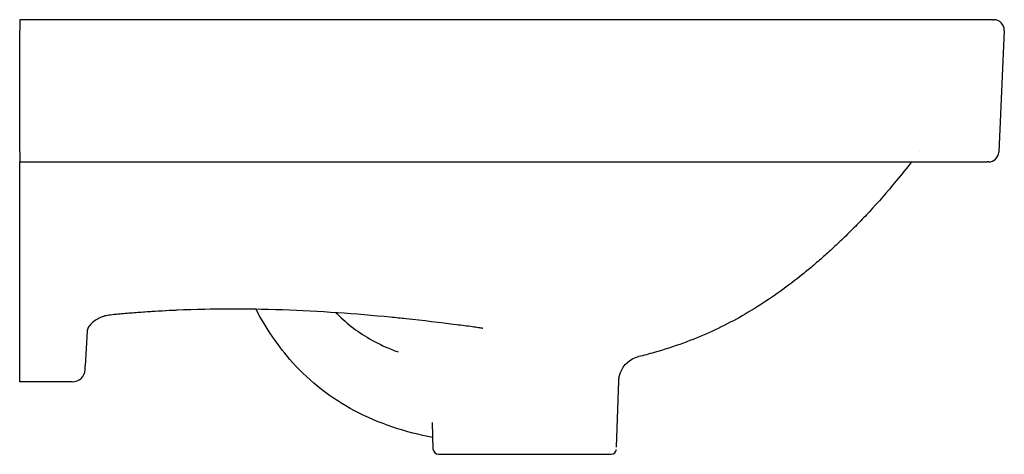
# Model space of a CAD drawing. Header units: millimetres. Extents: x -2 to 380, y -19 to 850.
# Tile 2 of 2: x 0 to 380, y 682 to 850. Entities that reach past the tile are written whole.
import ezdxf

# ---------------------------------------------------------------- set-up
doc = ezdxf.new("R2010")
doc.units = ezdxf.units.MM
doc.layers.add('GEB-KONTUR-A', color=5, linetype='CONTINUOUS')

msp = doc.modelspace()

# ---------------------------------------------------------------- linework, layer by layer
at = {"layer": 'GEB-KONTUR-A', "ltscale": 25}
for p, q in [((375.55, 850), (0, 850)), ((0, 850), (0, 845.88)), ((0, 798.88), (0, 845.88)), ((380.04, 845.82), (377.99, 798.83)), ((0, 798.88), (0, 795)), ((347.35, 798.88), (347.35, 798.88)), ((366.91, 798.88), (366.91, 798.88)), ((0, 712.68), (0, 795)), ((0, 795), (373.49, 795)), ((35.02, 735.85), (35.02, 735.85)), ((118.42, 736.98), (118.42, 736.98)), ((26.03, 729.65), (25.33, 716.2)), ((168.85, 719.6), (168.85, 719.6)), ((0, 710), (0, 712.68)), ((230.36, 684.78), (231.25, 710.39)), ((159.67, 683.93), (159.31, 694.28)), ((161.67, 682), (228.33, 682)), ((172, 682), (218, 682)), ((228.33, 682), (228.33, 682))]:
    msp.add_line(p, q, dxfattribs=at)
for centre, radius, start, end in [((373.99, 799), 4, 270, 357.4867), ((20.26, 715), 5, 270, 356.9872), ((161.67, 684), 2, 181.9993, 270), ((228.33, 684), 2, 270, 357.9989), ((228.33, 684), 2, 269.9921, 269.9942)]:
    msp.add_arc(centre, radius, start, end, dxfattribs=at)
for points, degree, knots in [([(375.55, 850), (375.56, 850), (375.58, 850), (375.59, 850), (375.63, 850), (375.66, 850), (375.67, 850), (375.72, 850), (375.76, 850), (375.79, 850), (375.84, 850), (375.89, 850), (375.91, 850), (375.95, 850), (375.98, 850), (376, 850), (376.02, 850), (376.03, 850), (376.03, 850), (376.04, 850), (376.04, 850), (376.04, 850), (376.05, 850), (376.05, 850)], 5, [0, 0, 0, 0, 0, 0, 0.112558, 0.112558, 0.112558, 0.225117, 0.225117, 0.225117, 0.442969, 0.442969, 0.442969, 0.663535, 0.663535, 0.663535, 0.881234, 0.881234, 0.881234, 0.993796, 0.993796, 0.993796, 1.106359, 1.106359, 1.106359, 1.106359, 1.106359, 1.106359]), ([(380.04, 845.83), (380.09, 846.96), (379.23, 849.05), (377.18, 850), (376.05, 850)], 3, [0, 0, 0, 0, 3.326178, 6.652356, 6.652356, 6.652356, 6.652356]), ([(344.23, 795), (342.31, 792.49), (336.92, 785.72), (330.04, 777.86), (324.37, 771.9), (321.53, 769.02), (319.4, 766.9), (317.26, 764.83), (315.12, 762.81), (312.99, 760.83), (310.14, 758.26), (306.57, 755.15), (300.83, 750.39), (293.58, 744.85), (284.69, 738.86), (275.54, 733.54), (266.1, 728.88), (255.94, 724.74), (246.83, 721.8), (240.92, 720.25), (238.9, 719.76)], 3, [6.901011, 6.901011, 6.901011, 6.901011, 15.917334, 31.882104, 38.270209, 41.464262, 44.658314, 47.852367, 51.046419, 54.240472, 57.434524, 63.82263, 70.210735, 82.986945, 95.763155, 108.539366, 121.315576, 134.091786, 148.287384, 155.525912, 155.525912, 155.525912, 155.525912]), ([(373.99, 795), (373.99, 795), (373.98, 795), (373.97, 795), (373.92, 795), (373.86, 795), (373.84, 795), (373.76, 795), (373.68, 795), (373.62, 795), (373.56, 795), (373.49, 795)], 5, [0, 0, 0, 0, 0, 0, 0.442407, 0.442407, 0.442407, 0.666516, 0.666516, 0.666516, 1.111908, 1.111908, 1.111908, 1.111908, 1.111908, 1.111908]), ([(143.2, 734.98), (129.76, 736.28), (115.72, 737.32), (87.11, 738.32), (72.43, 738.28), (50.19, 737.16), (42.59, 736.6), (35.02, 735.85)], 3, [0, 0, 0, 0, 4.394623, 4.394623, 8.815311, 8.815311, 11.09848, 11.09848, 11.09848, 11.09848]), ([(60.96, 737.69), (59.89, 737.64), (58.82, 737.59), (50.52, 737.17), (43.28, 736.65), (36.06, 735.95)], 3, [8.493605, 8.493605, 8.493605, 8.493605, 8.817303, 8.817303, 10.993924, 10.993924, 10.993924, 10.993924]), ([(159.52, 688.46), (149.2, 690.48), (138.84, 693.76), (120.46, 703.51), (112.2, 709.88), (99.86, 723.66), (95.16, 730.69), (91.25, 738.08)], 3, [0.223786, 0.223786, 0.223786, 0.223786, 3.676361, 3.676361, 6.824496, 6.824496, 9.359225, 9.359225, 9.359225, 9.359225]), ([(35.02, 735.85), (34.31, 735.78), (33.6, 735.65), (32.23, 735.28), (31.57, 735.04), (30.28, 734.45), (29.65, 734.09), (28.4, 733.22), (27.82, 732.7), (26.87, 731.64), (26.52, 731.08), (26.11, 730.19), (26.05, 729.85), (26.03, 729.65)], 3, [0, 0, 0, 0, 0.214213, 0.214213, 0.435136, 0.435136, 0.691021, 0.691021, 1.015017, 1.015017, 1.377504, 1.377504, 1.73009, 1.73009, 1.73009, 1.73009]), ([(34.96, 735.85), (34.26, 735.78), (33.56, 735.64), (32.48, 735.35), (32.07, 735.21), (31.68, 735.06)], 3, [0.0061267, 0.0061267, 0.0061267, 0.0061267, 0.2164064, 0.2164064, 0.3517373, 0.3517373, 0.3517373, 0.3517373]), ([(122.1, 736.74), (122.5, 736.32), (124.84, 733.97), (129.53, 730.03), (134.37, 727), (139.79, 724.11), (142.82, 722.77), (146.04, 721.6)], 3, [105.818969, 105.818969, 105.818969, 105.818969, 108.539366, 121.315576, 134.091786, 134.091786, 148.287401, 148.287401, 148.287401, 148.287401]), ([(178.76, 730.68), (178.76, 730.68), (178.74, 730.68), (178.68, 730.69), (178.6, 730.71), (178.38, 730.75), (178.22, 730.77), (177.75, 730.85), (177.4, 730.9), (176.33, 731.06), (175.55, 731.17), (172.81, 731.55), (170.74, 731.81), (162.37, 732.86), (155.81, 733.67), (147.14, 734.59), (145.18, 734.79), (143.2, 734.98)], 3, [0.022088, 0.022088, 0.022088, 0.022088, 0.064269, 0.064269, 0.132819, 0.132819, 0.227741, 0.227741, 0.383844, 0.383844, 0.690825, 0.690825, 1.438224, 1.438224, 3.680696, 3.680696, 4.326794, 4.326794, 4.326794, 4.326794]), ([(231.25, 710.39), (231.26, 710.53), (231.27, 710.81), (231.32, 711.36), (231.48, 712.31), (231.71, 713.1), (233.05, 716.62), (235.62, 718.97), (238.9, 719.76)], 3, [0, 0, 0, 0, 0.428906, 0.857811, 1.715622, 3.431245, 3.431245, 13.724979, 13.724979, 13.724979, 13.724979]), ([(25.25, 714.74), (25.25, 714.74), (25.25, 714.74), (25.25, 714.76), (25.26, 714.84), (25.27, 715.07), (25.29, 715.45), (25.31, 715.79), (25.32, 716.02), (25.32, 716.13), (25.33, 716.2)], 3, [0, 0, 0, 0, 0.471011, 0.942022, 1.884044, 3.768089, 5.652133, 6.594155, 7.065166, 7.536177, 7.536177, 7.536177, 7.536177])]:
    msp.add_open_spline(points, degree=degree, knots=knots, dxfattribs=at)
for points, degree in [([(91.25, 738.08), (85.37, 738.18), (79.45, 738.18), (73.51, 738.08)], 3), ([(26.29, 730.57), (26.15, 730.25), (26.08, 729.99), (26.05, 729.8)], 3), ([(20.26, 710), (16.24, 710), (12.2, 710), (8.14, 710), (4.08, 710), (0, 710)], 5), ([(231.25, 710.39), (231.25, 710.39), (231.25, 710.39), (231.25, 710.39)], 3), ([(159.31, 694.27), (159.31, 694.27), (159.31, 694.27), (159.31, 694.27)], 3)]:
    msp.add_open_spline(points, degree=degree, dxfattribs=at)

doc.saveas('drawing.dxf')
